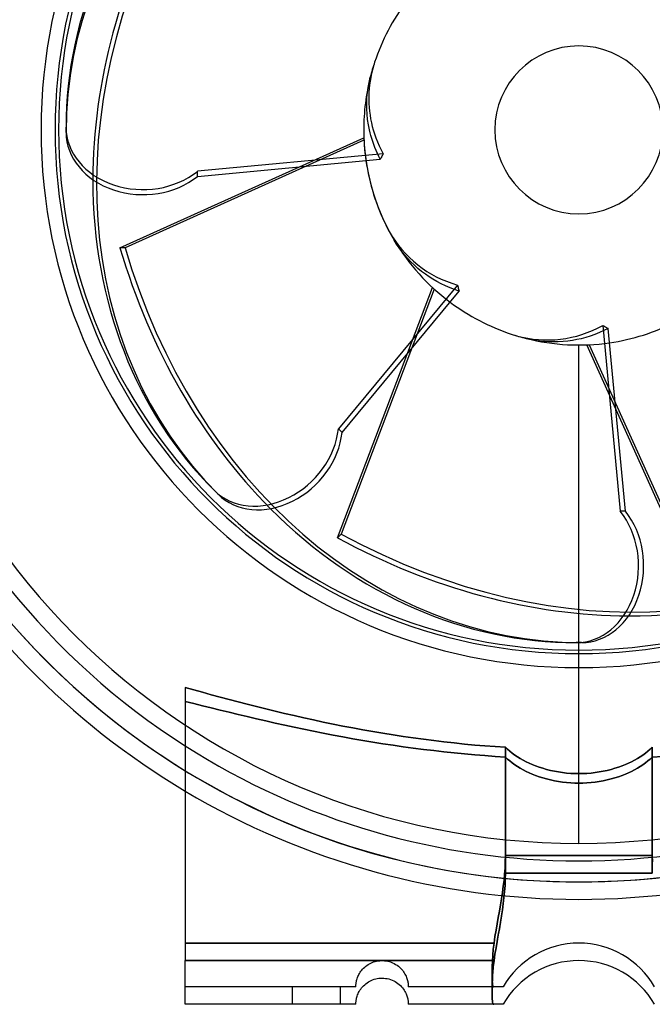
# Model space of a CAD drawing. Header units: millimetres. Extents: x -156 to 88, y -100 to 88.
# Tile 2 of 4: x -64 to 8, y -100 to 13. Entities that reach past the tile are written whole.
import ezdxf

# ---------------------------------------------------------------- set-up
doc = ezdxf.new("R2010")
doc.units = ezdxf.units.MM
doc.layers.add('HIDDEN', color=7, linetype='Continuous')
doc.layers.add('THICK', color=7, linetype='Continuous')

msp = doc.modelspace()

# ---------------------------------------------------------------- linework, layer by layer
at = {"layer": 'HIDDEN'}
for p, q in [((-23.99, 5.43), (-23.85, 6.03)), ((-24.17, 4.26), (-24.09, 4.84)), ((-24.09, 4.84), (-23.99, 5.43)), ((-24.25, 3.05), (-24.23, 3.66)), ((-24.23, 3.66), (-24.17, 4.26)), ((-24.25, 2.42), (-24.25, 3.05)), ((-24.21, 1.8), (-24.25, 2.42)), ((-24.15, 1.18), (-24.21, 1.8)), ((-24.06, 0.58), (-24.15, 1.18)), ((-23.95, 0), (-24.06, 0.58)), ((-52.48, -13.48), (-24.58, -0.93)), ((-23.87, -0.33), (-23.95, 0)), ((-23.78, -0.66), (-23.87, -0.33)), ((-23.68, -1), (-23.78, -0.66)), ((-23.57, -1.34), (-23.68, -1)), ((-24.57, -1.19), (-51.89, -13.48)), ((-23.45, -1.69), (-23.57, -1.34)), ((-23.32, -2.03), (-23.45, -1.69)), ((-23.18, -2.37), (-23.32, -2.03)), ((-23.03, -2.71), (-23.18, -2.37)), ((-22.87, -3.04), (-23.03, -2.71)), ((-22.71, -3.36), (-22.87, -3.04)), ((-51.89, -13.48), (-52.48, -13.48)), ((-20.84, -13.06), (-21.13, -12.6)), ((-20.54, -13.5), (-20.84, -13.06)), ((-20.24, -13.9), (-20.54, -13.5)), ((-19.92, -14.31), (-20.24, -13.9)), ((-19.57, -14.71), (-19.92, -14.31)), ((-19.2, -15.1), (-19.57, -14.71)), ((-18.81, -15.48), (-19.2, -15.1)), ((-18.4, -15.85), (-18.81, -15.48)), ((-17.98, -16.19), (-18.4, -15.85)), ((-17.55, -16.51), (-17.98, -16.19)), ((-17.12, -16.81), (-17.55, -16.51)), ((-16.69, -17.08), (-17.12, -16.81)), ((-16.23, -17.35), (-16.69, -17.08)), ((-15.75, -17.6), (-16.23, -17.35)), ((-15.25, -17.84), (-15.75, -17.6)), ((-14.73, -18.06), (-15.25, -17.84)), ((-27.58, -46.64), (-16.73, -18.04)), ((-16.54, -18.21), (-27.16, -46.22)), ((-14.21, -18.26), (-14.73, -18.06)), ((-13.68, -18.44), (-14.21, -18.26)), ((1.31, -23.58), (0.79, -23.74)), ((1.83, -23.4), (1.31, -23.58)), ((2.35, -23.19), (1.83, -23.4)), ((2.87, -22.96), (2.35, -23.19)), ((3.36, -22.71), (2.87, -22.96)), ((-5.5, -23.97), (-6.03, -23.85)), ((-4.98, -24.07), (-5.5, -23.97)), ((-4.48, -24.15), (-4.98, -24.07)), ((-3.97, -24.2), (-4.48, -24.15)), ((-3.44, -24.24), (-3.97, -24.2)), ((-2.9, -24.25), (-3.44, -24.24)), ((-2.35, -24.25), (-2.9, -24.25)), ((-1.8, -24.22), (-2.35, -24.25)), ((-1.26, -24.16), (-1.8, -24.22)), ((-0.73, -24.09), (-1.26, -24.16)), ((-0.22, -23.99), (-0.73, -24.09)), ((0.28, -23.88), (-0.22, -23.99)), ((0, -58.64), (0, -24.6)), ((0, -58.64), (0, -24.6)), ((0.79, -23.74), (0.28, -23.88)), ((13.48, -52.48), (0.93, -24.58)), ((1.19, -24.57), (13.48, -51.89)), ((-27.16, -46.22), (-27.58, -46.64)), ((0, -81.6), (0, -59.5)), ((0, -81.6), (0, -59.5)), ((-44.02, -64.04), (-45, -63.77)), ((-43.03, -64.31), (-44.02, -64.04)), ((-42.03, -64.59), (-43.03, -64.31)), ((-41.02, -64.86), (-42.03, -64.59)), ((-39.99, -65.14), (-41.02, -64.86)), ((-38.96, -65.41), (-39.99, -65.14)), ((-45, -65.36), (-44.02, -65.6)), ((-44.02, -65.6), (-45, -65.36)), ((-44.02, -65.6), (-43.03, -65.85)), ((-43.03, -65.85), (-44.02, -65.6)), ((-43.03, -65.85), (-42.03, -66.1)), ((-42.03, -66.1), (-43.03, -65.85)), ((-42.03, -66.1), (-41.01, -66.35)), ((-41.01, -66.35), (-42.03, -66.1)), ((-41.01, -66.35), (-39.99, -66.6)), ((-39.99, -66.6), (-41.01, -66.35)), ((-37.91, -65.68), (-38.96, -65.41)), ((-36.86, -65.95), (-37.91, -65.68)), ((-35.79, -66.22), (-36.86, -65.95)), ((-34.72, -66.48), (-35.79, -66.22)), ((-39.99, -66.6), (-38.95, -66.85)), ((-38.95, -66.85), (-39.99, -66.6)), ((-38.95, -66.85), (-37.91, -67.1)), ((-37.91, -67.1), (-38.95, -66.85)), ((-37.91, -67.1), (-36.85, -67.35)), ((-36.85, -67.35), (-37.91, -67.1)), ((-36.85, -67.35), (-35.79, -67.59)), ((-35.79, -67.59), (-36.85, -67.35)), ((-33.64, -66.74), (-34.72, -66.48)), ((-32.55, -66.99), (-33.64, -66.74)), ((-31.45, -67.24), (-32.55, -66.99)), ((-30.34, -67.48), (-31.45, -67.24)), ((-29.22, -67.72), (-30.34, -67.48)), ((-35.79, -67.59), (-34.72, -67.84)), ((-34.72, -67.84), (-35.79, -67.59)), ((-34.72, -67.84), (-33.63, -68.08)), ((-33.63, -68.08), (-34.72, -67.84)), ((-33.63, -68.08), (-32.54, -68.31)), ((-32.54, -68.31), (-33.63, -68.08)), ((-32.54, -68.31), (-31.44, -68.54)), ((-31.44, -68.54), (-32.54, -68.31)), ((-31.44, -68.54), (-30.34, -68.77)), ((-30.34, -68.77), (-31.44, -68.54)), ((-28.1, -67.95), (-29.22, -67.72)), ((-26.97, -68.18), (-28.1, -67.95)), ((-25.84, -68.4), (-26.97, -68.18)), ((-24.7, -68.61), (-25.84, -68.4)), ((-23.55, -68.81), (-24.7, -68.61)), ((-30.34, -68.77), (-29.22, -68.99)), ((-29.22, -68.99), (-30.34, -68.77)), ((-29.22, -68.99), (-28.1, -69.21)), ((-28.1, -69.21), (-29.22, -68.99)), ((-28.1, -69.21), (-26.97, -69.42)), ((-26.97, -69.42), (-28.1, -69.21)), ((-26.97, -69.42), (-25.84, -69.63)), ((-25.84, -69.63), (-26.97, -69.42)), ((-25.84, -69.63), (-24.7, -69.82)), ((-24.7, -69.82), (-25.84, -69.63)), ((-22.4, -69), (-23.55, -68.81)), ((-21.25, -69.19), (-22.4, -69)), ((-20.09, -69.37), (-21.25, -69.19)), ((-18.93, -69.54), (-20.09, -69.37)), ((-17.76, -69.69), (-18.93, -69.54)), ((-16.6, -69.84), (-17.76, -69.69)), ((-24.7, -69.82), (-23.55, -70.01)), ((-23.55, -70.01), (-24.7, -69.82)), ((-23.55, -70.01), (-22.4, -70.2)), ((-22.4, -70.2), (-23.55, -70.01)), ((-22.4, -70.2), (-21.25, -70.37)), ((-21.25, -70.37), (-22.4, -70.2)), ((-21.25, -70.37), (-20.09, -70.54)), ((-20.09, -70.54), (-21.25, -70.37)), ((-20.09, -70.54), (-18.93, -70.7)), ((-18.93, -70.7), (-20.09, -70.54)), ((-18.93, -70.7), (-17.76, -70.85)), ((-17.76, -70.85), (-18.93, -70.7)), ((-17.76, -70.85), (-16.59, -70.99)), ((-16.59, -70.99), (-17.76, -70.85)), ((-15.43, -69.98), (-16.6, -69.84)), ((-14.26, -70.11), (-15.43, -69.98)), ((-13.08, -70.24), (-14.26, -70.11)), ((-11.91, -70.35), (-13.08, -70.24)), ((-10.74, -70.45), (-11.91, -70.35)), ((-9.57, -70.53), (-10.74, -70.45)), ((-8.4, -70.61), (-9.57, -70.53)), ((-8.16, -70.84), (-8.4, -70.61)), ((-8.4, -70.61), (-8.4, -85)), ((-7.9, -71.06), (-8.16, -70.84)), ((8.16, -70.84), (7.9, -71.06)), ((8.4, -70.61), (8.16, -70.84)), ((8.4, -85), (8.4, -70.61)), ((-16.59, -70.99), (-15.43, -71.12)), ((-15.43, -71.12), (-16.59, -70.99)), ((-15.43, -71.12), (-14.25, -71.25)), ((-14.25, -71.25), (-15.43, -71.12)), ((-14.25, -71.25), (-13.08, -71.36)), ((-13.08, -71.36), (-14.25, -71.25)), ((-13.08, -71.36), (-11.91, -71.47)), ((-11.91, -71.47), (-13.08, -71.36)), ((-11.91, -71.47), (-10.74, -71.56)), ((-10.74, -71.56), (-11.91, -71.47)), ((-10.74, -71.56), (-9.57, -71.65)), ((-9.57, -71.65), (-10.74, -71.56)), ((-9.57, -71.65), (-8.4, -71.72)), ((-8.4, -71.72), (-9.57, -71.65)), ((-8.4, -71.72), (-8.15, -71.95)), ((-8.4, -71.72), (-8.4, -83)), ((-8.15, -71.95), (-8.4, -71.72)), ((-8.4, -83), (-8.4, -71.72)), ((-8.15, -71.95), (-7.89, -72.17)), ((-7.89, -72.17), (-8.15, -71.95)), ((-7.62, -71.28), (-7.9, -71.06)), ((-7.33, -71.49), (-7.62, -71.28)), ((-7.03, -71.7), (-7.33, -71.49)), ((-6.71, -71.89), (-7.03, -71.7)), ((-6.38, -72.08), (-6.71, -71.89)), ((6.71, -71.89), (6.38, -72.08)), ((7.03, -71.7), (6.71, -71.89)), ((7.33, -71.49), (7.03, -71.7)), ((7.62, -71.28), (7.33, -71.49)), ((7.9, -71.06), (7.62, -71.28)), ((8.15, -71.95), (7.89, -72.17)), ((7.89, -72.17), (8.15, -71.95)), ((8.4, -71.72), (8.15, -71.95)), ((8.15, -71.95), (8.4, -71.72)), ((9.57, -71.65), (8.4, -71.72)), ((8.4, -71.72), (9.57, -71.65)), ((8.4, -71.72), (8.4, -83)), ((8.4, -83), (8.4, -71.72)), ((-7.89, -72.17), (-7.62, -72.39)), ((-7.62, -72.39), (-7.89, -72.17)), ((-7.62, -72.39), (-7.32, -72.6)), ((-7.32, -72.6), (-7.62, -72.39)), ((-7.32, -72.6), (-7.02, -72.8)), ((-7.02, -72.8), (-7.32, -72.6)), ((-7.02, -72.8), (-6.7, -72.99)), ((-6.7, -72.99), (-7.02, -72.8)), ((-6.7, -72.99), (-6.37, -73.18)), ((-6.37, -73.18), (-6.7, -72.99)), ((-6.04, -72.26), (-6.38, -72.08)), ((-6.37, -73.18), (-6.03, -73.36)), ((-6.03, -73.36), (-6.37, -73.18)), ((-5.69, -72.42), (-6.04, -72.26)), ((-5.33, -72.58), (-5.69, -72.42)), ((-4.95, -72.73), (-5.33, -72.58)), ((-4.55, -72.88), (-4.95, -72.73)), ((-4.13, -73.01), (-4.55, -72.88)), ((-3.7, -73.14), (-4.13, -73.01)), ((-3.25, -73.25), (-3.7, -73.14)), ((3.7, -73.14), (3.25, -73.25)), ((4.13, -73.01), (3.7, -73.14)), ((4.55, -72.88), (4.13, -73.01)), ((4.95, -72.73), (4.55, -72.88)), ((5.33, -72.58), (4.95, -72.73)), ((5.69, -72.42), (5.33, -72.58)), ((6.04, -72.26), (5.69, -72.42)), ((6.37, -73.18), (6.03, -73.36)), ((6.03, -73.36), (6.37, -73.18)), ((6.38, -72.08), (6.04, -72.26)), ((6.7, -72.99), (6.37, -73.18)), ((6.37, -73.18), (6.7, -72.99)), ((7.02, -72.8), (6.7, -72.99)), ((6.7, -72.99), (7.02, -72.8)), ((7.32, -72.6), (7.02, -72.8)), ((7.02, -72.8), (7.32, -72.6)), ((7.62, -72.39), (7.32, -72.6)), ((7.32, -72.6), (7.62, -72.39)), ((7.89, -72.17), (7.62, -72.39)), ((7.62, -72.39), (7.89, -72.17)), ((-6.03, -73.36), (-5.69, -73.52)), ((-5.69, -73.52), (-6.03, -73.36)), ((-5.69, -73.52), (-5.32, -73.68)), ((-5.32, -73.68), (-5.69, -73.52)), ((-5.32, -73.68), (-4.94, -73.83)), ((-4.94, -73.83), (-5.32, -73.68)), ((-4.94, -73.83), (-4.54, -73.97)), ((-4.54, -73.97), (-4.94, -73.83)), ((-4.54, -73.97), (-4.13, -74.11)), ((-4.13, -74.11), (-4.54, -73.97)), ((-4.13, -74.11), (-3.69, -74.23)), ((-3.69, -74.23), (-4.13, -74.11)), ((-3.69, -74.23), (-3.25, -74.34)), ((-3.25, -74.34), (-3.69, -74.23)), ((-2.8, -73.34), (-3.25, -73.25)), ((-2.34, -73.43), (-2.8, -73.34)), ((-1.87, -73.5), (-2.34, -73.43)), ((-1.4, -73.55), (-1.87, -73.5)), ((-0.93, -73.59), (-1.4, -73.55)), ((-0.46, -73.61), (-0.93, -73.59)), ((0, -73.62), (-0.46, -73.61)), ((0.46, -73.61), (0, -73.62)), ((0.93, -73.59), (0.46, -73.61)), ((1.4, -73.55), (0.93, -73.59)), ((1.87, -73.5), (1.4, -73.55)), ((2.34, -73.43), (1.87, -73.5)), ((2.8, -73.34), (2.34, -73.43)), ((3.25, -73.25), (2.8, -73.34)), ((3.69, -74.23), (3.25, -74.34)), ((3.25, -74.34), (3.69, -74.23)), ((4.13, -74.11), (3.69, -74.23)), ((3.69, -74.23), (4.13, -74.11)), ((4.54, -73.97), (4.13, -74.11)), ((4.13, -74.11), (4.54, -73.97)), ((4.94, -73.83), (4.54, -73.97)), ((4.54, -73.97), (4.94, -73.83)), ((5.32, -73.68), (4.94, -73.83)), ((4.94, -73.83), (5.32, -73.68)), ((5.69, -73.52), (5.32, -73.68)), ((5.32, -73.68), (5.69, -73.52)), ((6.03, -73.36), (5.69, -73.52)), ((5.69, -73.52), (6.03, -73.36)), ((-3.25, -74.34), (-2.8, -74.44)), ((-2.8, -74.44), (-3.25, -74.34)), ((-2.8, -74.44), (-2.33, -74.52)), ((-2.33, -74.52), (-2.8, -74.44)), ((-2.33, -74.52), (-1.87, -74.59)), ((-1.87, -74.59), (-2.33, -74.52)), ((-1.87, -74.59), (-1.4, -74.64)), ((-1.4, -74.64), (-1.87, -74.59)), ((-1.4, -74.64), (-0.93, -74.68)), ((-0.93, -74.68), (-1.4, -74.64)), ((-0.93, -74.68), (-0.46, -74.7)), ((-0.46, -74.7), (-0.93, -74.68)), ((-0.46, -74.7), (0, -74.71)), ((0, -74.71), (-0.46, -74.7)), ((0.46, -74.7), (0, -74.71)), ((0, -74.71), (0.46, -74.7)), ((0.93, -74.68), (0.46, -74.7)), ((0.46, -74.7), (0.93, -74.68)), ((1.4, -74.64), (0.93, -74.68)), ((0.93, -74.68), (1.4, -74.64)), ((1.87, -74.59), (1.4, -74.64)), ((1.4, -74.64), (1.87, -74.59)), ((2.33, -74.52), (1.87, -74.59)), ((1.87, -74.59), (2.33, -74.52)), ((2.8, -74.44), (2.33, -74.52)), ((2.33, -74.52), (2.8, -74.44)), ((3.25, -74.34), (2.8, -74.44)), ((2.8, -74.44), (3.25, -74.34)), ((-8.4, -83), (-8.41, -83.72)), ((-8.41, -83.72), (-8.4, -83)), ((-8.4, -83), (0, -83)), ((0, -83), (-8.4, -83)), ((8.4, -83), (0, -83)), ((0, -83), (8.4, -83)), ((8.4, -83), (8.41, -83.72)), ((8.41, -83.72), (8.4, -83)), ((-8.44, -84.42), (-8.49, -85.11)), ((-8.49, -85.11), (-8.44, -84.42)), ((-8.41, -83.72), (-8.44, -84.42)), ((-8.44, -84.42), (-8.41, -83.72)), ((-8.49, -85.11), (-8.55, -85.8)), ((-8.55, -85.81), (-8.49, -85.11)), ((-8.4, -85), (-8.41, -85.72)), ((-8.4, -85), (0, -85)), ((0, -85), (8.4, -85)), ((-8.64, -86.49), (-8.73, -87.19)), ((-8.73, -87.2), (-8.64, -86.5)), ((-8.55, -85.8), (-8.64, -86.49)), ((-8.64, -86.5), (-8.55, -85.81)), ((-8.44, -86.42), (-8.49, -87.11)), ((-8.41, -85.72), (-8.44, -86.42)), ((-8.73, -87.19), (-8.84, -87.9)), ((-8.84, -87.92), (-8.73, -87.2)), ((-8.56, -87.8), (-8.64, -88.49)), ((-8.49, -87.11), (-8.56, -87.8)), ((-8.96, -88.62), (-9.09, -89.35)), ((-9.09, -89.36), (-8.96, -88.64)), ((-8.84, -87.9), (-8.96, -88.62)), ((-8.96, -88.64), (-8.84, -87.92)), ((-8.64, -88.49), (-8.74, -89.19)), ((-9.21, -90.07), (-9.34, -90.8)), ((-9.22, -90.08), (-9.09, -89.36)), ((-9.09, -89.35), (-9.21, -90.07)), ((-8.85, -89.9), (-8.97, -90.62)), ((-8.74, -89.19), (-8.85, -89.9)), ((-9.34, -90.8), (-9.47, -91.53)), ((-9.47, -91.53), (-9.34, -90.81)), ((-9.34, -90.81), (-9.22, -90.08)), ((-8.97, -90.62), (-9.09, -91.35)), ((-9.59, -92.26), (-9.7, -93)), ((-9.7, -93), (-9.59, -92.26)), ((-9.47, -91.53), (-9.59, -92.26)), ((-9.59, -92.26), (-9.47, -91.53)), ((-9.22, -92.07), (-9.35, -92.8)), ((-9.09, -91.35), (-9.22, -92.07)), ((-45, -93), (-9.7, -93)), ((-9.7, -93), (-45, -93)), ((-9.73, -93.24), (-9.76, -93.47)), ((-9.76, -93.47), (-9.73, -93.24)), ((-9.7, -93), (-9.73, -93.24)), ((-9.73, -93.24), (-9.7, -93)), ((-9.35, -92.8), (-9.47, -93.53)), ((-9.84, -94.4), (-9.85, -94.63)), ((-9.85, -94.63), (-9.84, -94.4)), ((-9.82, -94.17), (-9.84, -94.4)), ((-9.84, -94.4), (-9.82, -94.17)), ((-9.8, -93.94), (-9.82, -94.17)), ((-9.82, -94.17), (-9.8, -93.94)), ((-9.78, -93.71), (-9.8, -93.94)), ((-9.8, -93.94), (-9.78, -93.71)), ((-9.76, -93.47), (-9.78, -93.71)), ((-9.78, -93.71), (-9.76, -93.47)), ((-9.59, -94.26), (-9.7, -95)), ((-9.47, -93.53), (-9.59, -94.26)), ((-45, -95), (-9.7, -95)), ((-24.49, -95.76), (-24.37, -95.65)), ((-24.37, -95.65), (-24.24, -95.55)), ((-24.24, -95.55), (-24.1, -95.46)), ((-24.1, -95.46), (-23.95, -95.37)), ((-23.95, -95.37), (-23.8, -95.3)), ((-23.8, -95.3), (-23.64, -95.22)), ((-23.64, -95.22), (-23.47, -95.16)), ((-23.47, -95.16), (-23.3, -95.11)), ((-23.3, -95.11), (-23.13, -95.07)), ((-23.13, -95.07), (-22.95, -95.03)), ((-22.95, -95.03), (-22.77, -95.01)), ((-22.77, -95.01), (-22.58, -95)), ((-22.58, -95), (-22.4, -95)), ((-22.4, -95), (-22.21, -95.01)), ((-22.21, -95.01), (-22.02, -95.04)), ((-22.02, -95.04), (-21.84, -95.07)), ((-21.84, -95.07), (-21.65, -95.12)), ((-21.65, -95.12), (-21.47, -95.18)), ((-21.47, -95.18), (-21.29, -95.25)), ((-21.29, -95.25), (-21.12, -95.34)), ((-21.12, -95.34), (-20.95, -95.43)), ((-20.95, -95.43), (-20.79, -95.53)), ((-20.79, -95.53), (-20.64, -95.64)), ((-20.64, -95.64), (-20.5, -95.76)), ((-9.9, -95.7), (-9.91, -95.9)), ((-9.91, -95.9), (-9.9, -95.7)), ((-9.89, -95.29), (-9.9, -95.5)), ((-9.9, -95.5), (-9.89, -95.29)), ((-9.9, -95.5), (-9.9, -95.7)), ((-9.9, -95.7), (-9.9, -95.5)), ((-9.88, -95.07), (-9.89, -95.29)), ((-9.89, -95.29), (-9.88, -95.07)), ((-9.87, -94.85), (-9.88, -95.07)), ((-9.88, -95.07), (-9.87, -94.85)), ((-9.85, -94.63), (-9.87, -94.85)), ((-9.87, -94.85), (-9.85, -94.63)), ((-9.78, -95.71), (-9.8, -95.94)), ((-9.76, -95.47), (-9.78, -95.71)), ((-9.73, -95.24), (-9.76, -95.47)), ((-9.7, -95), (-9.73, -95.24)), ((-25.31, -96.95), (-25.26, -96.83)), ((-25.26, -96.83), (-25.21, -96.71)), ((-25.21, -96.71), (-25.14, -96.58)), ((-25.14, -96.58), (-25.07, -96.46)), ((-25.07, -96.46), (-25, -96.34)), ((-25, -96.34), (-24.91, -96.22)), ((-24.91, -96.22), (-24.82, -96.1)), ((-24.82, -96.1), (-24.72, -95.98)), ((-24.72, -95.98), (-24.61, -95.87)), ((-24.61, -95.87), (-24.49, -95.76)), ((-20.5, -95.76), (-20.37, -95.89)), ((-20.37, -95.89), (-20.25, -96.01)), ((-20.25, -96.01), (-20.14, -96.15)), ((-20.14, -96.15), (-20.04, -96.28)), ((-20.04, -96.28), (-19.96, -96.41)), ((-19.96, -96.41), (-19.88, -96.54)), ((-19.88, -96.54), (-19.81, -96.67)), ((-19.81, -96.67), (-19.75, -96.8)), ((-19.75, -96.8), (-19.7, -96.92)), ((-9.91, -96.27), (-9.92, -96.45)), ((-9.92, -96.45), (-9.91, -96.27)), ((-9.92, -96.45), (-9.92, -96.62)), ((-9.92, -96.62), (-9.92, -96.45)), ((-9.92, -96.62), (-9.92, -96.78)), ((-9.92, -96.78), (-9.92, -96.62)), ((-9.92, -96.78), (-9.92, -96.93)), ((-9.92, -96.93), (-9.92, -96.78)), ((-9.91, -95.9), (-9.91, -96.09)), ((-9.91, -96.09), (-9.91, -95.9)), ((-9.91, -96.09), (-9.91, -96.27)), ((-9.91, -96.27), (-9.91, -96.09)), ((-9.86, -96.63), (-9.87, -96.85)), ((-9.84, -96.4), (-9.86, -96.63)), ((-9.82, -96.17), (-9.84, -96.4)), ((-9.8, -95.94), (-9.82, -96.17)), ((-25.5, -97.86), (-25.49, -97.8)), ((-25.5, -97.91), (-25.5, -97.86)), ((-25.5, -97.95), (-25.5, -97.91)), ((-25.5, -97.98), (-25.5, -97.95)), ((-25.49, -97.73), (-25.48, -97.66)), ((-25.49, -97.8), (-25.49, -97.73)), ((-25.48, -97.66), (-25.47, -97.57)), ((-25.47, -97.57), (-25.46, -97.48)), ((-25.46, -97.48), (-25.44, -97.39)), ((-25.44, -97.39), (-25.41, -97.28)), ((-25.41, -97.28), (-25.39, -97.18)), ((-25.39, -97.18), (-25.35, -97.07)), ((-25.35, -97.07), (-25.31, -96.95)), ((-19.7, -96.92), (-19.66, -97.04)), ((-19.66, -97.04), (-19.62, -97.16)), ((-19.62, -97.16), (-19.59, -97.27)), ((-19.59, -97.27), (-19.57, -97.38)), ((-19.57, -97.38), (-19.55, -97.48)), ((-19.55, -97.48), (-19.53, -97.57)), ((-19.53, -97.57), (-19.52, -97.66)), ((-19.52, -97.66), (-19.51, -97.73)), ((-19.51, -97.73), (-19.51, -97.8)), ((-19.51, -97.8), (-19.5, -97.86)), ((-19.5, -97.86), (-19.5, -97.91)), ((-19.5, -97.91), (-19.5, -97.95)), ((-19.5, -97.95), (-19.5, -97.98)), ((-9.92, -96.93), (-9.91, -97.07)), ((-9.91, -97.07), (-9.92, -96.93)), ((-9.91, -97.07), (-9.91, -97.2)), ((-9.91, -97.2), (-9.91, -97.07)), ((-9.91, -97.2), (-9.9, -97.33)), ((-9.9, -97.33), (-9.91, -97.2)), ((-9.9, -97.7), (-9.91, -97.9)), ((-9.91, -97.9), (-9.91, -98.09)), ((-9.89, -97.29), (-9.9, -97.5)), ((-9.9, -97.33), (-9.9, -97.44)), ((-9.9, -97.44), (-9.9, -97.33)), ((-9.9, -97.44), (-9.89, -97.55)), ((-9.89, -97.55), (-9.9, -97.44)), ((-9.9, -97.5), (-9.9, -97.7)), ((-9.88, -97.07), (-9.89, -97.29)), ((-9.89, -97.55), (-9.88, -97.64)), ((-9.88, -97.64), (-9.89, -97.55)), ((-9.87, -96.85), (-9.88, -97.07)), ((-9.88, -97.64), (-9.87, -97.72)), ((-9.87, -97.72), (-9.88, -97.64)), ((-9.87, -97.72), (-9.86, -97.8)), ((-9.86, -97.8), (-9.87, -97.72)), ((-9.86, -97.8), (-9.84, -97.86)), ((-9.84, -97.86), (-9.86, -97.8)), ((-9.84, -97.86), (-9.82, -97.91)), ((-9.82, -97.91), (-9.84, -97.86)), ((-9.82, -97.91), (-9.81, -97.95)), ((-9.81, -97.95), (-9.82, -97.91)), ((-9.81, -97.95), (-9.78, -97.98)), ((-9.78, -97.98), (-9.81, -97.95)), ((-45, -98), (-45, -98)), ((-25.5, -98), (-45, -98)), ((-32.75, -100), (-32.75, -98)), ((-32.75, -100), (-32.75, -98)), ((-27.25, -100), (-27.25, -98)), ((-27.25, -100), (-27.25, -98)), ((-25.5, -97.99), (-25.5, -97.98)), ((-25.5, -98), (-25.5, -97.99)), ((-25.5, -98), (-25.5, -98)), ((-19.5, -97.98), (-19.5, -97.99)), ((-19.5, -97.99), (-19.5, -98)), ((-9.73, -98), (-19.5, -98)), ((-19.5, -98), (-19.5, -98)), ((-9.91, -98.09), (-9.92, -98.27)), ((-9.92, -98.27), (-9.92, -98.45)), ((-9.92, -98.45), (-9.92, -98.62)), ((-9.92, -98.62), (-9.92, -98.78)), ((-9.92, -98.78), (-9.92, -98.93)), ((-9.92, -98.93), (-9.91, -99.07)), ((-9.91, -99.07), (-9.91, -99.2)), ((-9.78, -97.98), (-9.76, -97.99)), ((-9.76, -97.99), (-9.78, -97.98)), ((-9.76, -97.99), (-9.73, -98)), ((-9.73, -98), (-9.76, -97.99)), ((-9.6, -98), (-9.73, -98)), ((-9.47, -98), (-9.6, -98)), ((-9.33, -98), (-9.47, -98)), ((-9.18, -98), (-9.33, -98)), ((-9.04, -98), (-9.18, -98)), ((-8.91, -98), (-9.04, -98)), ((-8.8, -98), (-8.91, -98)), ((-8.72, -98), (-8.8, -98)), ((-8.68, -98), (-8.72, -98)), ((-8.66, -98), (-8.68, -98)), ((-8.66, -98), (-8.66, -98)), ((-45, -100), (-45, -100)), ((-25.5, -100), (-25.5, -100)), ((-19.5, -100), (-19.5, -100)), ((-9.91, -99.2), (-9.9, -99.33)), ((-9.9, -99.33), (-9.9, -99.44)), ((-9.9, -99.44), (-9.89, -99.55)), ((-9.89, -99.55), (-9.88, -99.64)), ((-9.88, -99.64), (-9.87, -99.72)), ((-9.87, -99.72), (-9.86, -99.8)), ((-9.86, -99.8), (-9.84, -99.86)), ((-9.84, -99.86), (-9.83, -99.91)), ((-9.83, -99.91), (-9.81, -99.95)), ((-9.81, -99.95), (-9.79, -99.98)), ((-9.79, -99.98), (-9.76, -99.99)), ((-9.76, -99.99), (-9.73, -100)), ((-8.66, -100), (-8.66, -100))]:
    msp.add_line(p, q, dxfattribs=at)
for centre, radius, start, end in [((0, 0), 86, 0, 180), ((0, 0), 86, 0, 180), ((0, 0), 86, 0, 180), ((0, 0), 81.6, 90, 270), ((0, 0), 81.6, 270, 90), ((0, 0), 59.9, 0, 180), ((0, 0), 24.6, 165.8079, 180), ((0, 0), 86, 180, 270), ((0, 0), 86, 180, 270), ((0, 0), 59.9, 180, 270), ((0, 0), 24.6, 180, 188.2237), ((0, 0), 86, 270, 0), ((0, 0), 86, 270, 0), ((0, 0), 86, 270, 0), ((0, 0), 86, 180, 270), ((0, 0), 59.9, 270, 0), ((0, 0), 24.6, 210.8079, 233.2237), ((0, 0), 24.6, 255.8079, 278.2237), ((0, 0), 83.6, 237.4336, 270), ((0, 0), 83.6, 270, 302.5665), ((0, 0), 86, 238.4491, 270), ((0, 0), 86, 270, 301.5509), ((0, 0), 88, 239.2453, 270), ((0, 0), 88, 270, 300.7547), ((0, -103), 10, 90, 150), ((0, -103), 10, 30, 90)]:
    msp.add_arc(centre, radius, start, end, dxfattribs=at)
for centre, major_axis, ratio, start_param, end_param in [((10, -0.29), (68.64, 0), 0.809017, 1.919862, 3.141593), ((7.28, 6.86), (48.54, 48.54), 0.809017, 1.919862, 3.141593), ((6.86, 7.28), (-48.54, -48.54), 0.809017, -1.22173, -0.681175), ((0, 0), (0, 24.6), 1, 1.251044, 1.323098), ((0, 0), (-17.39, 17.39), 1, 0.785398, 1.323098), ((-0.29, 10), (0, -68.64), 0.809017, -1.22173, -0.681175), ((0.29, 10), (0, 68.64), 0.809017, 1.919862, 3.141593), ((0, 0), (-24.6, 0), 1, 1.251044, 1.323098), ((-6.86, 7.28), (-48.54, 48.54), 0.809017, 1.919862, 3.141593), ((-7.28, 6.86), (48.54, -48.54), 0.809017, -1.22173, -0.681175)]:
    msp.add_ellipse(centre, major_axis=major_axis, ratio=ratio, start_param=start_param, end_param=end_param, dxfattribs=at)
at = {"layer": 'THICK'}
for p, q in [((-23.61, 6.87), (-23.71, 6.43)), ((-23.49, 7.3), (-23.61, 6.87)), ((-23.35, 7.73), (-23.49, 7.3)), ((-23.8, 6), (-23.88, 5.56)), ((-23.71, 6.43), (-23.8, 6)), ((-23.98, 4.72), (-24.01, 4.31)), ((-23.94, 5.14), (-23.98, 4.72)), ((-23.88, 5.56), (-23.94, 5.14)), ((-24.01, 4.31), (-24.03, 3.89)), ((-24.03, 3.89), (-24.03, 3.46)), ((-24.03, 3.46), (-24.01, 3.02)), ((-24.01, 3.02), (-23.99, 2.57)), ((-23.99, 2.57), (-23.94, 2.13)), ((-23.94, 2.13), (-23.88, 1.69)), ((-23.88, 1.69), (-23.81, 1.25)), ((-23.81, 1.25), (-23.72, 0.82)), ((-58.64, -0.29), (-58.64, 0.29)), ((-23.72, 0.82), (-23.62, 0.4)), ((-23.62, 0.4), (-23.51, 0)), ((-23.51, 0), (-23.37, -0.45)), ((-23.37, -0.45), (-23.21, -0.9)), ((-23.21, -0.9), (-23.02, -1.37)), ((-23.02, -1.37), (-22.82, -1.83)), ((-22.82, -1.83), (-22.6, -2.29)), ((-22.36, -2.74), (-43.62, -4.74)), ((-43.62, -5.33), (-22.71, -3.36)), ((-22.66, -3.26), (-22.71, -3.36)), ((-22.6, -3.16), (-22.66, -3.26)), ((-22.6, -2.29), (-22.36, -2.74)), ((-22.54, -3.06), (-22.6, -3.16)), ((-22.48, -2.95), (-22.54, -3.06)), ((-22.42, -2.85), (-22.48, -2.95)), ((-22.36, -2.74), (-22.42, -2.85)), ((-43.62, -5.33), (-43.62, -4.74)), ((-21.98, -11.05), (-21.67, -11.62)), ((-21.67, -11.62), (-21.34, -12.18)), ((-21.34, -12.18), (-20.98, -12.72)), ((-20.98, -12.72), (-20.61, -13.23)), ((-20.61, -13.23), (-20.23, -13.7)), ((-20.23, -13.7), (-19.82, -14.15)), ((-19.82, -14.15), (-19.38, -14.59)), ((-19.38, -14.59), (-18.91, -15.03)), ((-18.91, -15.03), (-18.42, -15.44)), ((-18.42, -15.44), (-17.9, -15.83)), ((-17.9, -15.83), (-17.37, -16.18)), ((-17.37, -16.18), (-16.84, -16.5)), ((-16.84, -16.5), (-16.3, -16.79)), ((-16.3, -16.79), (-15.74, -17.07)), ((-13.87, -17.75), (-27.49, -34.19)), ((-15.74, -17.07), (-15.13, -17.32)), ((-15.13, -17.32), (-14.51, -17.55)), ((-14.51, -17.55), (-13.87, -17.75)), ((-13.87, -17.75), (-13.84, -17.87)), ((-13.84, -17.87), (-13.81, -17.99)), ((-13.81, -17.99), (-13.78, -18.1)), ((-27.07, -34.61), (-13.68, -18.44)), ((-13.78, -18.1), (-13.75, -18.22)), ((-13.75, -18.22), (-13.71, -18.33)), ((-13.71, -18.33), (-13.68, -18.44)), ((2.15, -22.67), (2.74, -22.36)), ((2.74, -22.36), (2.85, -22.42)), ((2.74, -22.36), (4.74, -43.62)), ((2.85, -22.42), (2.95, -22.48)), ((2.95, -22.48), (3.06, -22.54)), ((-7.73, -23.35), (-7.11, -23.54)), ((-7.11, -23.54), (-6.48, -23.7)), ((-0.84, -23.72), (-0.24, -23.58)), ((-0.24, -23.58), (0.34, -23.4)), ((0.34, -23.4), (0.94, -23.19)), ((0.94, -23.19), (1.55, -22.95)), ((1.55, -22.95), (2.15, -22.67)), ((3.06, -22.54), (3.16, -22.6)), ((3.16, -22.6), (3.26, -22.66)), ((3.26, -22.66), (3.36, -22.71)), ((5.33, -43.62), (3.36, -22.71)), ((-6.48, -23.7), (-5.84, -23.83)), ((-5.84, -23.83), (-5.22, -23.93)), ((-5.22, -23.93), (-4.61, -23.99)), ((-4.61, -23.99), (-4.01, -24.02)), ((-4.01, -24.02), (-3.39, -24.03)), ((-3.39, -24.03), (-2.75, -24)), ((-2.75, -24), (-2.11, -23.94)), ((-2.11, -23.94), (-1.47, -23.85)), ((-1.47, -23.85), (-0.84, -23.72)), ((-27.07, -34.61), (-27.49, -34.19)), ((-41.26, -41.67), (-41.67, -41.26)), ((5.33, -43.62), (4.74, -43.62)), ((0.29, -58.64), (-0.29, -58.64)), ((0, -59.5), (0, -58.64)), ((0, -59.5), (0, -58.64)), ((-45, -63.77), (-45, -95)), ((-45, -63.77), (-44.02, -64.04)), ((-44.02, -64.04), (-43.03, -64.31)), ((-43.03, -64.31), (-42.03, -64.59)), ((-42.03, -64.59), (-41.02, -64.86)), ((-41.02, -64.86), (-39.99, -65.14)), ((-39.99, -65.14), (-38.96, -65.41)), ((-38.96, -65.41), (-37.91, -65.68)), ((-37.91, -65.68), (-36.86, -65.95)), ((-36.86, -65.95), (-35.79, -66.22)), ((-35.79, -66.22), (-34.72, -66.48)), ((-34.72, -66.48), (-33.64, -66.74)), ((-33.64, -66.74), (-32.55, -66.99)), ((-32.55, -66.99), (-31.45, -67.24)), ((-31.45, -67.24), (-30.34, -67.48)), ((-30.34, -67.48), (-29.22, -67.72)), ((-29.22, -67.72), (-28.1, -67.95)), ((-28.1, -67.95), (-26.97, -68.18)), ((-26.97, -68.18), (-25.84, -68.4)), ((-25.84, -68.4), (-24.7, -68.61)), ((-24.7, -68.61), (-23.55, -68.81)), ((-23.55, -68.81), (-22.4, -69)), ((-22.4, -69), (-21.25, -69.19)), ((-21.25, -69.19), (-20.09, -69.37)), ((-20.09, -69.37), (-18.93, -69.54)), ((-18.93, -69.54), (-17.76, -69.69)), ((-17.76, -69.69), (-16.6, -69.84)), ((-16.6, -69.84), (-15.43, -69.98)), ((-15.43, -69.98), (-14.26, -70.11)), ((-14.26, -70.11), (-13.08, -70.24)), ((-13.08, -70.24), (-11.91, -70.35)), ((-11.91, -70.35), (-10.74, -70.45)), ((-10.74, -70.45), (-9.57, -70.53)), ((-9.57, -70.53), (-8.4, -70.61)), ((-8.4, -70.61), (-8.16, -70.84)), ((-8.4, -85), (-8.4, -70.61)), ((-8.16, -70.84), (-7.9, -71.06)), ((7.9, -71.06), (8.16, -70.84)), ((8.16, -70.84), (8.4, -70.61)), ((8.4, -70.61), (8.4, -85)), ((-7.9, -71.06), (-7.62, -71.28)), ((-7.62, -71.28), (-7.33, -71.49)), ((-7.33, -71.49), (-7.03, -71.7)), ((-7.03, -71.7), (-6.71, -71.89)), ((-6.71, -71.89), (-6.38, -72.08)), ((6.38, -72.08), (6.71, -71.89)), ((6.71, -71.89), (7.03, -71.7)), ((7.03, -71.7), (7.33, -71.49)), ((7.33, -71.49), (7.62, -71.28)), ((7.62, -71.28), (7.9, -71.06)), ((-6.38, -72.08), (-6.04, -72.26)), ((-6.04, -72.26), (-5.69, -72.42)), ((-5.69, -72.42), (-5.33, -72.58)), ((-5.33, -72.58), (-4.95, -72.73)), ((-4.95, -72.73), (-4.55, -72.88)), ((-4.55, -72.88), (-4.13, -73.01)), ((-4.13, -73.01), (-3.7, -73.14)), ((-3.7, -73.14), (-3.25, -73.25)), ((3.25, -73.25), (3.7, -73.14)), ((3.7, -73.14), (4.13, -73.01)), ((4.13, -73.01), (4.55, -72.88)), ((4.55, -72.88), (4.95, -72.73)), ((4.95, -72.73), (5.33, -72.58)), ((5.33, -72.58), (5.69, -72.42)), ((5.69, -72.42), (6.04, -72.26)), ((6.04, -72.26), (6.38, -72.08)), ((-3.25, -73.25), (-2.8, -73.34)), ((-2.8, -73.34), (-2.34, -73.43)), ((-2.34, -73.43), (-1.87, -73.5)), ((-1.87, -73.5), (-1.4, -73.55)), ((-1.4, -73.55), (-0.93, -73.59)), ((-0.93, -73.59), (-0.46, -73.61)), ((-0.46, -73.61), (0, -73.62)), ((0, -73.62), (0.46, -73.61)), ((0.46, -73.61), (0.93, -73.59)), ((0.93, -73.59), (1.4, -73.55)), ((1.4, -73.55), (1.87, -73.5)), ((1.87, -73.5), (2.34, -73.43)), ((2.34, -73.43), (2.8, -73.34)), ((2.8, -73.34), (3.25, -73.25)), ((-8.41, -85.72), (-8.4, -85)), ((0, -85), (-8.4, -85)), ((8.4, -85), (0, -85)), ((-8.49, -87.11), (-8.44, -86.42)), ((-8.44, -86.42), (-8.41, -85.72)), ((-8.64, -88.5), (-8.56, -87.81)), ((-8.56, -87.81), (-8.49, -87.11)), ((-8.74, -89.2), (-8.64, -88.5)), ((-8.97, -90.64), (-8.85, -89.92)), ((-8.85, -89.92), (-8.74, -89.2)), ((-9.09, -91.36), (-8.97, -90.64)), ((-9.35, -92.8), (-9.22, -92.08)), ((-9.22, -92.08), (-9.09, -91.36)), ((-9.47, -93.53), (-9.35, -92.8)), ((-9.7, -95), (-9.59, -94.26)), ((-9.59, -94.26), (-9.47, -93.53)), ((-45, -95.34), (-45, -95)), ((-9.7, -95), (-45, -95)), ((-45, -95.68), (-45, -95.34)), ((-45, -96.03), (-45, -95.68)), ((-9.8, -95.94), (-9.78, -95.71)), ((-9.78, -95.71), (-9.76, -95.47)), ((-9.76, -95.47), (-9.73, -95.24)), ((-9.73, -95.24), (-9.7, -95)), ((-45, -96.37), (-45, -96.03)), ((-45, -96.69), (-45, -96.37)), ((-45, -96.99), (-45, -96.69)), ((-9.87, -96.85), (-9.86, -96.63)), ((-9.86, -96.63), (-9.84, -96.4)), ((-9.84, -96.4), (-9.82, -96.17)), ((-9.82, -96.17), (-9.8, -95.94)), ((-45, -97.29), (-45, -96.99)), ((-45, -97.59), (-45, -97.29)), ((-45, -97.87), (-45, -97.59)), ((-45, -98.13), (-45, -97.87)), ((-24.73, -98), (-24.62, -97.87)), ((-24.62, -97.87), (-24.49, -97.76)), ((-24.49, -97.76), (-24.36, -97.64)), ((-24.36, -97.64), (-24.22, -97.54)), ((-24.22, -97.54), (-24.07, -97.44)), ((-24.07, -97.44), (-23.91, -97.35)), ((-23.91, -97.35), (-23.75, -97.27)), ((-23.75, -97.27), (-23.58, -97.2)), ((-23.58, -97.2), (-23.41, -97.14)), ((-23.41, -97.14), (-23.23, -97.09)), ((-23.23, -97.09), (-23.05, -97.05)), ((-23.05, -97.05), (-22.87, -97.02)), ((-22.87, -97.02), (-22.68, -97.01)), ((-22.68, -97.01), (-22.49, -97)), ((-22.49, -97), (-22.3, -97.01)), ((-22.3, -97.01), (-22.11, -97.03)), ((-22.11, -97.03), (-21.91, -97.06)), ((-21.91, -97.06), (-21.72, -97.1)), ((-21.72, -97.1), (-21.54, -97.16)), ((-21.54, -97.16), (-21.35, -97.23)), ((-21.35, -97.23), (-21.17, -97.31)), ((-21.17, -97.31), (-21, -97.4)), ((-21, -97.4), (-20.84, -97.5)), ((-20.84, -97.5), (-20.68, -97.62)), ((-20.68, -97.62), (-20.53, -97.73)), ((-20.53, -97.73), (-20.4, -97.86)), ((-20.4, -97.86), (-20.27, -97.99)), ((-9.91, -97.9), (-9.9, -97.7)), ((-9.91, -98.09), (-9.91, -97.9)), ((-9.9, -97.5), (-9.89, -97.29)), ((-9.9, -97.7), (-9.9, -97.5)), ((-9.89, -97.29), (-9.88, -97.07)), ((-9.88, -97.07), (-9.87, -96.85)), ((-45, -98.37), (-45, -98.13)), ((-45, -98.58), (-45, -98.37)), ((-45, -98.79), (-45, -98.58)), ((-45, -98.99), (-45, -98.79)), ((-45, -99.17), (-45, -98.99)), ((-25.38, -99.17), (-25.35, -99.05)), ((-25.35, -99.05), (-25.3, -98.92)), ((-25.3, -98.92), (-25.25, -98.79)), ((-25.25, -98.79), (-25.18, -98.66)), ((-25.18, -98.66), (-25.11, -98.52)), ((-25.11, -98.52), (-25.03, -98.39)), ((-25.03, -98.39), (-24.94, -98.26)), ((-24.94, -98.26), (-24.84, -98.13)), ((-24.84, -98.13), (-24.73, -98)), ((-20.27, -97.99), (-20.16, -98.13)), ((-20.16, -98.13), (-20.06, -98.26)), ((-20.06, -98.26), (-19.97, -98.4)), ((-19.97, -98.4), (-19.89, -98.53)), ((-19.89, -98.53), (-19.82, -98.66)), ((-19.82, -98.66), (-19.76, -98.79)), ((-19.76, -98.79), (-19.7, -98.91)), ((-19.7, -98.91), (-19.66, -99.03)), ((-19.66, -99.03), (-19.62, -99.15)), ((-9.92, -98.27), (-9.91, -98.09)), ((-9.92, -98.45), (-9.92, -98.27)), ((-9.92, -98.62), (-9.92, -98.45)), ((-9.92, -98.78), (-9.92, -98.62)), ((-9.92, -98.93), (-9.92, -98.78)), ((-9.91, -99.07), (-9.92, -98.93)), ((-9.91, -99.2), (-9.91, -99.07)), ((-45, -99.33), (-45, -99.17)), ((-45, -99.47), (-45, -99.33)), ((-45, -99.59), (-45, -99.47)), ((-45, -99.7), (-45, -99.59)), ((-45, -99.79), (-45, -99.7)), ((-45, -99.87), (-45, -99.79)), ((-45, -99.93), (-45, -99.87)), ((-45, -99.97), (-45, -99.93)), ((-45, -99.99), (-45, -99.97)), ((-45, -100), (-45, -99.99)), ((-25.5, -100), (-45, -100)), ((-25.5, -99.83), (-25.49, -99.76)), ((-25.5, -99.89), (-25.5, -99.83)), ((-25.5, -99.94), (-25.5, -99.89)), ((-25.5, -99.97), (-25.5, -99.94)), ((-25.5, -99.99), (-25.5, -99.97)), ((-25.5, -100), (-25.5, -99.99)), ((-25.49, -99.76), (-25.48, -99.69)), ((-25.48, -99.69), (-25.47, -99.6)), ((-25.47, -99.6), (-25.46, -99.5)), ((-25.46, -99.5), (-25.44, -99.4)), ((-25.44, -99.4), (-25.41, -99.29)), ((-25.41, -99.29), (-25.38, -99.17)), ((-19.62, -99.15), (-19.59, -99.26)), ((-19.59, -99.26), (-19.57, -99.37)), ((-19.57, -99.37), (-19.55, -99.47)), ((-19.55, -99.47), (-19.53, -99.56)), ((-19.53, -99.56), (-19.52, -99.65)), ((-19.52, -99.65), (-19.51, -99.73)), ((-19.51, -99.73), (-19.51, -99.8)), ((-19.51, -99.8), (-19.5, -99.86)), ((-19.5, -99.86), (-19.5, -99.91)), ((-19.5, -99.91), (-19.5, -99.95)), ((-19.5, -99.95), (-19.5, -99.98)), ((-19.5, -99.98), (-19.5, -99.99)), ((-19.5, -99.99), (-19.5, -100)), ((-9.73, -100), (-19.5, -100)), ((-9.9, -99.33), (-9.91, -99.2)), ((-9.9, -99.44), (-9.9, -99.33)), ((-9.89, -99.55), (-9.9, -99.44)), ((-9.88, -99.64), (-9.89, -99.55)), ((-9.87, -99.72), (-9.88, -99.64)), ((-9.86, -99.8), (-9.87, -99.72)), ((-9.84, -99.86), (-9.86, -99.8)), ((-9.83, -99.91), (-9.84, -99.86)), ((-9.81, -99.95), (-9.83, -99.91)), ((-9.78, -99.98), (-9.81, -99.95)), ((-9.76, -99.99), (-9.78, -99.98)), ((-9.73, -100), (-9.76, -99.99)), ((-9.6, -100), (-9.73, -100)), ((-9.47, -100), (-9.6, -100)), ((-9.33, -100), (-9.47, -100)), ((-9.18, -100), (-9.33, -100)), ((-9.04, -100), (-9.18, -100)), ((-8.91, -100), (-9.04, -100)), ((-8.81, -100), (-8.91, -100)), ((-8.72, -100), (-8.81, -100)), ((-8.68, -100), (-8.72, -100)), ((-8.66, -100), (-8.68, -100))]:
    msp.add_line(p, q, dxfattribs=at)
for centre, radius, start, end in [((0, 0), 88, 0, 180), ((0, 0), 86, 0, 180), ((0, 0), 83.6, 90, 237.4336), ((0, 0), 83.6, 302.5665, 90), ((0, 0), 61.5, 90, 180), ((0, 0), 61.5, 0, 90), ((0, 0), 59.9, 0, 180), ((0, 0), 59.5, 90, 270), ((0, 0), 59.5, 270, 90), ((0, 0), 24.6, 143.2237, 161.6795), ((0, 0), 9.6, 0, 180), ((0, 0), 9.6, 270, 0), ((0, 0), 88, 180, 239.2453), ((0, 0), 86, 180, 238.4491), ((0, 0), 61.5, 180, 270), ((0, 0), 59.9, 180, 270), ((0, 0), 9.6, 180, 270), ((0, 0), 61.5, 270, 0), ((0, 0), 59.9, 270, 0), ((0, 0), 24.6, 188.2237, 206.6795), ((0, 0), 24.6, 233.2237, 251.6795), ((0, 0), 24.6, 278.2237, 296.6795), ((0, -105), 10, 90, 150), ((0, -105), 10, 30, 90)]:
    msp.add_arc(centre, radius, start, end, dxfattribs=at)
for centre, major_axis, start_param, end_param in [((10, 0.29), (-68.64, 0), -0.681175, 0), ((-49.84, 0.29), (-8.8, 0), 0, 2.356194), ((-49.84, -0.29), (8.8, 0), -3.141593, -0.785398), ((6.86, 7.28), (-48.54, -48.54), -0.681175, 0), ((-35.45, -35.03), (-6.22, -6.22), 0, 2.356194), ((-35.03, -35.45), (6.22, 6.22), 3.141593, 5.497787), ((-7.28, 6.86), (48.54, -48.54), -0.681175, 0), ((-0.29, 10), (0, -68.64), -0.681175, 0), ((-0.29, -49.84), (0, -8.8), 0, 2.356194), ((0.29, -49.84), (0, 8.8), -3.141593, -0.785398)]:
    msp.add_ellipse(centre, major_axis=major_axis, ratio=0.809017, start_param=start_param, end_param=end_param, dxfattribs=at)

doc.saveas('drawing.dxf')
